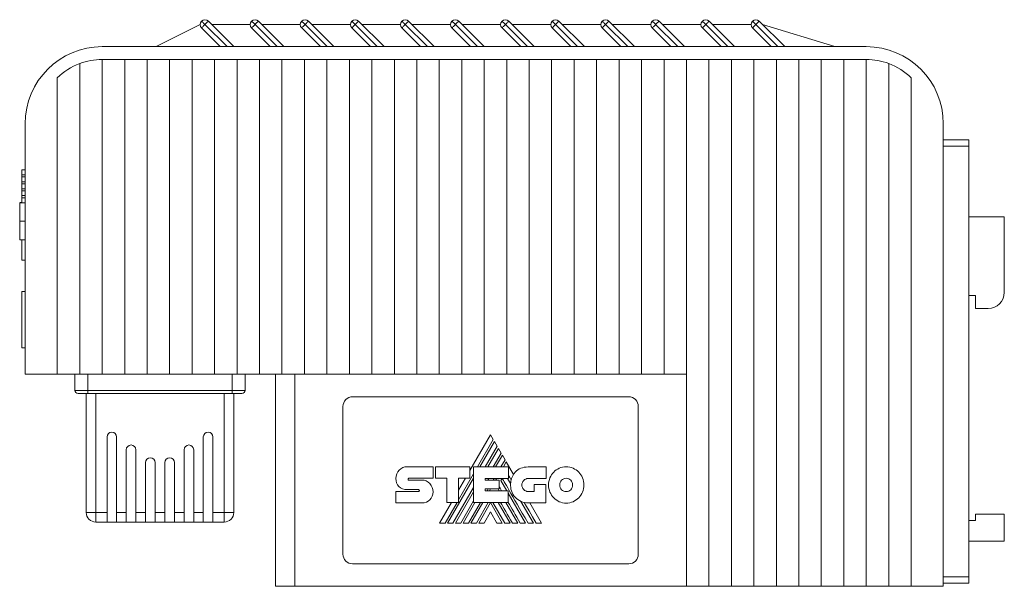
# Model space of a CAD drawing. Header units: millimetres. Extents: x 41 to 541, y 17 to 392.
# Tile 1 of 5: x 41 to 194, y 197 to 285. Entities that reach past the tile are written whole.
import ezdxf

# ---------------------------------------------------------------- set-up
doc = ezdxf.new("R2010")
doc.units = ezdxf.units.MM
doc.linetypes.add('PHANTOM', pattern=[12.7, 6.35, -1.27, 1.27, -1.27, 1.27, -1.27])
doc.layers.add('___VS___', color=7, linetype='Continuous', lineweight=15)

msp = doc.modelspace()

# ---------------------------------------------------------------- linework, layer by layer
at = {"color": 7, "linetype": 'Continuous', "lineweight": 15}
for p, q in [((62, 280.94), (68.85, 284.38)), ((71.98, 280.94), (69.07, 283.85)), ((69.6, 284.38), (73.04, 280.94)), ((70.13, 284.91), (74.1, 280.94)), ((70.66, 284.38), (76.65, 284.38)), ((79.78, 280.94), (76.87, 283.85)), ((77.4, 284.38), (80.84, 280.94)), ((77.93, 284.91), (81.9, 280.94)), ((78.46, 284.38), (84.45, 284.38)), ((87.58, 280.94), (84.67, 283.85)), ((85.2, 284.38), (88.64, 280.94)), ((85.73, 284.91), (89.7, 280.94)), ((86.26, 284.38), (92.25, 284.38)), ((95.38, 280.94), (92.47, 283.85)), ((93, 284.38), (96.44, 280.94)), ((93.53, 284.91), (97.5, 280.94)), ((94.06, 284.38), (100.05, 284.38)), ((103.18, 280.94), (100.27, 283.85)), ((100.8, 284.38), (104.24, 280.94)), ((101.33, 284.91), (105.3, 280.94)), ((101.86, 284.38), (107.85, 284.38)), ((110.98, 280.94), (108.07, 283.85)), ((108.6, 284.38), (112.04, 280.94)), ((109.13, 284.91), (113.1, 280.94)), ((109.66, 284.38), (115.65, 284.38)), ((118.78, 280.94), (115.87, 283.85)), ((116.4, 284.38), (119.84, 280.94)), ((116.93, 284.91), (120.9, 280.94)), ((117.46, 284.38), (123.45, 284.38)), ((126.58, 280.94), (123.67, 283.85)), ((124.2, 284.38), (127.64, 280.94)), ((124.73, 284.91), (128.7, 280.94)), ((125.26, 284.38), (131.25, 284.38)), ((131.47, 283.85), (132, 284.38)), ((134.38, 280.94), (131.47, 283.85)), ((132, 284.38), (132.53, 284.91)), ((132, 284.38), (135.44, 280.94)), ((132.53, 284.91), (136.5, 280.94)), ((133.06, 284.38), (139.05, 284.38)), ((142.18, 280.94), (139.27, 283.85)), ((139.8, 284.38), (143.24, 280.94)), ((140.33, 284.91), (144.3, 280.94)), ((140.86, 284.38), (146.85, 284.38)), ((147.07, 283.85), (147.6, 284.38)), ((149.98, 280.94), (147.07, 283.85)), ((147.6, 284.38), (151.04, 280.94)), ((148.13, 284.91), (152.1, 280.94)), ((148.66, 284.38), (154.65, 284.38)), ((154.87, 284.91), (155.4, 284.38)), ((157.78, 280.94), (154.87, 283.85)), ((155.4, 284.38), (158.84, 280.94)), ((155.93, 284.91), (159.9, 280.94)), ((156.46, 284.38), (167.7, 280.94)), ((172.6, 280.94), (53.6, 280.94)), ((50.1, 278.31), (50.1, 229.94)), ((53.6, 278.94), (53.6, 229.94)), ((53.6, 278.94), (57.1, 278.94)), ((57.1, 278.94), (57.1, 229.94)), ((57.1, 278.94), (60.6, 278.94)), ((60.6, 278.94), (60.6, 229.94)), ((60.6, 278.94), (64.1, 278.94)), ((64.1, 278.94), (67.6, 278.94)), ((64.1, 278.94), (64.1, 229.94)), ((67.6, 278.94), (67.6, 229.94)), ((67.6, 278.94), (71.1, 278.94)), ((71.1, 278.94), (71.1, 229.94)), ((71.1, 278.94), (74.6, 278.94)), ((74.6, 278.94), (74.6, 229.94)), ((74.6, 278.94), (78.1, 278.94)), ((78.1, 278.94), (78.1, 229.94)), ((78.1, 278.94), (81.6, 278.94)), ((81.6, 278.94), (81.6, 229.94)), ((81.6, 278.94), (85.1, 278.94)), ((85.1, 278.94), (85.1, 229.94)), ((85.1, 278.94), (88.6, 278.94)), ((88.6, 278.94), (88.6, 229.94)), ((88.6, 278.94), (92.1, 278.94)), ((92.1, 278.94), (92.1, 229.94)), ((92.1, 278.94), (95.6, 278.94)), ((95.6, 278.94), (95.6, 229.94)), ((95.6, 278.94), (99.1, 278.94)), ((99.1, 278.94), (99.1, 229.94)), ((99.1, 278.94), (102.6, 278.94)), ((102.6, 278.94), (102.6, 229.94)), ((102.6, 278.94), (106.1, 278.94)), ((106.1, 278.94), (106.1, 229.94)), ((106.1, 278.94), (109.6, 278.94)), ((109.6, 278.94), (109.6, 229.94)), ((109.6, 278.94), (113.1, 278.94)), ((113.1, 278.94), (113.1, 229.94)), ((113.1, 278.94), (116.6, 278.94)), ((116.6, 278.94), (116.6, 229.94)), ((116.6, 278.94), (120.1, 278.94)), ((120.1, 278.94), (120.1, 229.94)), ((120.1, 278.94), (123.6, 278.94)), ((123.6, 278.94), (123.6, 229.94)), ((123.6, 278.94), (127.1, 278.94)), ((127.1, 278.94), (127.1, 229.94)), ((127.1, 278.94), (130.6, 278.94)), ((130.6, 278.94), (130.6, 229.94)), ((130.6, 278.94), (134.1, 278.94)), ((134.1, 278.94), (134.1, 229.94)), ((134.1, 278.94), (137.6, 278.94)), ((137.6, 278.94), (137.6, 229.94)), ((137.6, 278.94), (141.1, 278.94)), ((141.1, 278.94), (141.1, 229.94)), ((141.1, 278.94), (144.6, 278.94)), ((144.6, 278.94), (144.6, 229.94)), ((144.6, 278.94), (148.1, 278.94)), ((148.1, 278.94), (151.6, 278.94)), ((148.1, 278.94), (148.1, 196.94)), ((151.6, 278.94), (155.1, 278.94)), ((151.6, 278.94), (151.6, 196.94)), ((155.1, 278.94), (155.1, 196.94)), ((155.1, 278.94), (158.6, 278.94)), ((158.6, 278.94), (158.6, 196.94)), ((158.6, 278.94), (162.1, 278.94)), ((162.1, 278.94), (162.1, 196.94)), ((162.1, 278.94), (165.6, 278.94)), ((165.6, 278.94), (165.6, 196.94)), ((165.6, 278.94), (169.1, 278.94)), ((169.1, 278.94), (172.6, 278.94)), ((169.1, 278.94), (169.1, 196.94)), ((172.6, 278.94), (172.6, 196.94)), ((176.1, 278.31), (176.1, 196.94)), ((46.6, 276.08), (46.6, 229.94)), ((179.6, 276.08), (179.6, 196.94)), ((41.6, 268.94), (41.6, 229.94)), ((184.6, 268.94), (184.6, 196.94)), ((184.6, 266.44), (188.6, 266.44)), ((188.6, 265.44), (184.6, 265.44)), ((188.6, 266.44), (188.6, 265.44)), ((188.6, 265.44), (188.6, 198.44)), ((41.09, 260.99), (41.09, 261.74)), ((41.09, 261.74), (41.6, 261.74)), ((41.09, 260.99), (41.6, 260.99)), ((41.09, 260.65), (41.09, 260.99)), ((41.09, 259.91), (41.09, 260.65)), ((41.09, 260.65), (41.6, 260.65)), ((41.09, 259.91), (41.6, 259.91)), ((41.09, 259.58), (41.09, 259.91)), ((41.09, 258.83), (41.09, 259.58)), ((41.09, 259.58), (41.6, 259.58)), ((41.09, 258.83), (41.6, 258.83)), ((41.09, 258.5), (41.09, 258.83)), ((41.09, 257.75), (41.09, 258.5)), ((41.09, 258.5), (41.6, 258.5)), ((41.09, 257.42), (41.09, 257.75)), ((41.09, 257.75), (41.6, 257.75)), ((40.75, 256.66), (41.09, 256.66)), ((40.75, 256.66), (41.09, 256.66)), ((40.75, 256.63), (41.6, 256.63)), ((40.75, 256.63), (41.09, 256.63)), ((41.09, 257.42), (41.6, 257.42)), ((41.09, 256.63), (41.09, 257.42)), ((40.75, 253.76), (41.6, 253.76)), ((194.1, 254.44), (188.6, 254.44)), ((194.1, 254.44), (194.1, 242.69)), ((40.75, 250.88), (41.6, 250.88)), ((41.09, 247.7), (41.09, 250.88)), ((41.09, 247.7), (41.6, 247.7)), ((41.1, 242.84), (41.6, 242.84)), ((41.1, 234.04), (41.1, 242.84)), ((189.6, 242.19), (188.6, 242.19)), ((189.6, 240.19), (189.6, 242.19)), ((191.6, 240.19), (189.6, 240.19)), ((41.1, 234.04), (41.6, 234.04)), ((46.6, 229.94), (41.6, 229.94)), ((50.1, 229.94), (46.6, 229.94)), ((49.35, 227.44), (49.35, 229.94)), ((53.6, 229.94), (50.1, 229.94)), ((51.35, 227.44), (51.35, 229.94)), ((57.1, 229.94), (53.6, 229.94)), ((60.6, 229.94), (57.1, 229.94)), ((64.1, 229.94), (60.6, 229.94)), ((67.6, 229.94), (64.1, 229.94)), ((71.1, 229.94), (67.6, 229.94)), ((74.6, 229.94), (71.1, 229.94)), ((73.85, 227.44), (73.85, 229.94)), ((78.1, 229.94), (74.6, 229.94)), ((75.85, 227.44), (75.85, 229.94)), ((81.6, 229.94), (78.1, 229.94)), ((80.6, 196.94), (80.6, 229.94)), ((85.1, 229.94), (81.6, 229.94)), ((83.6, 229.94), (83.6, 196.94)), ((88.6, 229.94), (85.1, 229.94)), ((92.1, 229.94), (88.6, 229.94)), ((95.6, 229.94), (92.1, 229.94)), ((99.1, 229.94), (95.6, 229.94)), ((102.6, 229.94), (99.1, 229.94)), ((106.1, 229.94), (102.6, 229.94)), ((109.6, 229.94), (106.1, 229.94)), ((113.1, 229.94), (109.6, 229.94)), ((116.6, 229.94), (113.1, 229.94)), ((120.1, 229.94), (116.6, 229.94)), ((123.6, 229.94), (120.1, 229.94)), ((127.1, 229.94), (123.6, 229.94)), ((130.6, 229.94), (127.1, 229.94)), ((134.1, 229.94), (130.6, 229.94)), ((137.6, 229.94), (134.1, 229.94)), ((141.1, 229.94), (137.6, 229.94)), ((144.6, 229.94), (141.1, 229.94)), ((144.6, 229.94), (144.6, 196.94)), ((49.35, 227.44), (51.35, 227.44)), ((51.35, 226.94), (51.35, 227.44)), ((51.35, 227.44), (73.85, 227.44)), ((73.85, 226.94), (73.85, 227.44)), ((73.85, 227.44), (75.85, 227.44)), ((51.35, 226.94), (49.85, 226.94)), ((51.1, 208.44), (51.1, 226.94)), ((73.85, 226.94), (51.35, 226.94)), ((75.35, 226.94), (73.85, 226.94)), ((74.1, 226.94), (74.1, 208.44)), ((135.6, 226.44), (92.6, 226.44)), ((91.1, 224.94), (91.1, 201.94)), ((137.1, 201.94), (137.1, 224.94)), ((54.35, 208.44), (54.35, 220.19)), ((55.85, 220.19), (55.85, 208.44)), ((69.35, 220.19), (69.35, 208.44)), ((70.85, 208.44), (70.85, 220.19)), ((114.09, 220.52), (110.88, 214.97)), ((112.05, 215.53), (114.51, 219.79)), ((114.7, 219.46), (112.43, 215.53)), ((114.51, 219.79), (114.09, 220.52)), ((115.12, 218.74), (114.7, 219.46)), ((57.35, 208.44), (57.35, 218.19)), ((58.85, 218.19), (58.85, 208.44)), ((66.35, 218.19), (66.35, 208.44)), ((67.85, 208.44), (67.85, 218.19)), ((113.27, 215.53), (115.12, 218.74)), ((115.31, 218.41), (113.65, 215.53)), ((115.73, 217.68), (115.31, 218.41)), ((114.49, 215.53), (115.73, 217.68)), ((115.92, 217.36), (114.86, 215.53)), ((115.71, 215.53), (116.34, 216.62)), ((116.34, 216.62), (115.92, 217.36)), ((116.53, 216.3), (116.08, 215.53)), ((117.65, 214.36), (116.53, 216.3)), ((60.35, 208.44), (60.35, 216.19)), ((61.85, 216.19), (61.85, 208.44)), ((63.35, 216.19), (63.35, 208.44)), ((64.85, 208.44), (64.85, 216.19)), ((101.1, 215.55), (105.13, 215.55)), ((105.13, 215.55), (105.13, 213.75)), ((105.53, 213.75), (105.53, 215.55)), ((105.53, 215.55), (110.88, 215.55)), ((110.88, 215.55), (110.88, 213.77)), ((111.42, 209.99), (111.42, 215.53)), ((111.42, 215.53), (116.88, 215.53)), ((116.88, 215.53), (116.88, 213.74)), ((119.94, 215.52), (122.74, 215.52)), ((122.74, 215.52), (122.74, 213.72)), ((101.34, 213.75), (105.13, 213.75)), ((101.34, 213.48), (103.39, 213.48)), ((107.27, 213.75), (105.53, 213.75)), ((107.27, 209.99), (107.27, 213.75)), ((107.39, 206.79), (111.42, 213.78)), ((109.1, 210.41), (111.42, 214.44)), ((110.88, 213.77), (109.1, 213.77)), ((109.1, 209.99), (109.1, 213.77)), ((110.18, 213.77), (109.1, 211.89)), ((113.23, 213.74), (116.88, 213.74)), ((113.23, 213.74), (113.23, 213.45)), ((113.23, 213.45), (115.41, 213.45)), ((113.66, 213.45), (113.83, 213.74)), ((114.5, 213.45), (114.67, 213.74)), ((114.88, 213.45), (115.04, 213.74)), ((115.41, 213.45), (115.41, 212.09)), ((115.71, 213.42), (115.9, 213.74)), ((115.71, 213.42), (116.64, 211.82)), ((116.74, 213.74), (117.21, 212.92)), ((122.74, 213.72), (119.94, 213.72)), ((99.34, 211.69), (102.88, 211.69)), ((102.88, 211.99), (101.11, 211.99)), ((108.22, 206.79), (111.42, 212.33)), ((108.61, 206.79), (111.42, 211.67)), ((113.23, 212.09), (115.41, 212.09)), ((113.23, 212.09), (113.23, 211.82)), ((113.23, 211.82), (116.85, 211.82)), ((113.56, 211.82), (113.72, 212.09)), ((113.94, 211.82), (114.09, 212.09)), ((115.26, 212.09), (115.42, 211.82)), ((116.85, 209.99), (116.85, 211.82)), ((119.94, 211.7), (120.9, 211.7)), ((120.9, 211.7), (120.9, 212.77)), ((120.9, 212.77), (122.68, 212.77)), ((122.68, 212.77), (122.68, 209.91)), ((109.43, 206.79), (111.42, 210.23)), ((116.85, 211.44), (119.55, 206.79)), ((118.81, 210.16), (120.76, 206.79)), ((103.39, 209.92), (99.34, 209.92)), ((108, 209.99), (106.15, 206.79)), ((107.01, 206.79), (108.86, 209.99)), ((107.27, 209.99), (109.1, 209.99)), ((109.81, 206.79), (111.66, 209.99)), ((110.65, 206.79), (112.5, 209.99)), ((111.03, 206.79), (112.88, 209.99)), ((111.42, 209.99), (116.85, 209.99)), ((111.87, 206.79), (113.72, 209.99)), ((112.25, 206.79), (114.08, 209.97)), ((115.91, 206.79), (114.08, 209.97)), ((116.29, 206.79), (114.43, 209.99)), ((115.26, 209.99), (117.12, 206.79)), ((116.47, 209.99), (118.33, 206.79)), ((122.68, 209.91), (119.95, 209.91)), ((122.02, 206.79), (120.22, 209.91)), ((52.6, 208.44), (51.1, 208.44)), ((52.6, 208.44), (54.35, 208.44)), ((52.6, 208.44), (52.6, 206.94)), ((54.35, 208.44), (54.35, 206.94)), ((55.85, 208.44), (57.35, 208.44)), ((55.85, 206.94), (55.85, 208.44)), ((57.35, 208.44), (57.35, 206.94)), ((58.85, 208.44), (60.35, 208.44)), ((58.85, 206.94), (58.85, 208.44)), ((60.35, 208.44), (60.35, 206.94)), ((61.85, 208.44), (63.35, 208.44)), ((61.85, 206.94), (61.85, 208.44)), ((63.35, 208.44), (63.35, 206.94)), ((64.85, 208.44), (66.35, 208.44)), ((64.85, 206.94), (64.85, 208.44)), ((66.35, 208.44), (66.35, 206.94)), ((67.85, 208.44), (69.35, 208.44)), ((67.85, 206.94), (67.85, 208.44)), ((69.35, 208.44), (69.35, 206.94)), ((70.85, 206.94), (70.85, 208.44)), ((70.85, 208.44), (72.6, 208.44)), ((72.6, 206.94), (72.6, 208.44)), ((74.1, 208.44), (72.6, 208.44)), ((114.08, 208.52), (113.07, 206.79)), ((114.08, 208.52), (115.07, 206.79)), ((189.6, 207.19), (188.6, 207.19)), ((189.6, 208.19), (189.6, 207.19)), ((194.1, 208.19), (189.6, 208.19)), ((194.1, 208.19), (194.1, 203.99)), ((54.35, 206.94), (52.6, 206.94)), ((55.85, 206.94), (54.35, 206.94)), ((57.35, 206.94), (55.85, 206.94)), ((58.85, 206.94), (57.35, 206.94)), ((60.35, 206.94), (58.85, 206.94)), ((61.85, 206.94), (60.35, 206.94)), ((63.35, 206.94), (61.85, 206.94)), ((63.35, 206.94), (64.85, 206.94)), ((66.35, 206.94), (64.85, 206.94)), ((66.35, 206.94), (67.85, 206.94)), ((69.35, 206.94), (67.85, 206.94)), ((69.35, 206.94), (70.85, 206.94)), ((72.6, 206.94), (70.85, 206.94)), ((194.1, 203.99), (188.6, 203.99)), ((92.6, 200.44), (135.6, 200.44)), ((184.6, 198.44), (188.6, 198.44)), ((188.6, 198.44), (188.6, 197.44)), ((83.6, 196.94), (80.6, 196.94)), ((144.6, 196.94), (83.6, 196.94)), ((148.1, 196.94), (144.6, 196.94)), ((151.6, 196.94), (148.1, 196.94)), ((155.1, 196.94), (151.6, 196.94)), ((158.6, 196.94), (155.1, 196.94)), ((162.1, 196.94), (158.6, 196.94)), ((165.6, 196.94), (162.1, 196.94)), ((169.1, 196.94), (165.6, 196.94)), ((172.6, 196.94), (169.1, 196.94)), ((176.1, 196.94), (172.6, 196.94)), ((176.1, 196.94), (179.6, 196.94)), ((179.6, 196.94), (184.6, 196.94)), ((188.6, 197.44), (184.6, 197.44))]:
    msp.add_line(p, q, dxfattribs=at)
at = {"color": 8, "linetype": 'Continuous', "lineweight": 15}
for p, q in [((52.6, 226.94), (52.6, 208.44)), ((72.6, 208.44), (72.6, 226.94))]:
    msp.add_line(p, q, dxfattribs=at)
at = {"color": 7, "linetype": 'Continuous', "lineweight": 15, "flags": 128}
for points in [[(69.07, 284.91), (69.08, 284.9), (69.11, 284.87), (69.16, 284.82), (69.22, 284.76), (69.31, 284.68), (69.4, 284.59), (69.5, 284.49), (69.6, 284.38)], [(69.07, 283.85), (69.08, 283.86), (69.11, 283.89), (69.16, 283.94), (69.22, 284.01), (69.31, 284.09), (69.4, 284.18), (69.5, 284.28), (69.6, 284.38)], [(69.6, 284.38), (69.7, 284.49), (69.8, 284.59), (69.89, 284.68), (69.97, 284.76), (70.04, 284.82), (70.09, 284.87), (70.12, 284.9), (70.13, 284.91)], [(76.87, 284.91), (76.88, 284.9), (76.91, 284.87), (76.96, 284.82), (77.02, 284.76), (77.11, 284.68), (77.2, 284.59), (77.3, 284.49), (77.4, 284.38)], [(76.87, 283.85), (76.88, 283.86), (76.91, 283.89), (76.96, 283.94), (77.02, 284.01), (77.11, 284.09), (77.2, 284.18), (77.3, 284.28), (77.4, 284.38)], [(77.4, 284.38), (77.5, 284.49), (77.6, 284.59), (77.69, 284.68), (77.77, 284.76), (77.84, 284.82), (77.89, 284.87), (77.92, 284.9), (77.93, 284.91)], [(84.67, 284.91), (84.68, 284.9), (84.71, 284.87), (84.76, 284.82), (84.82, 284.76), (84.91, 284.68), (85, 284.59), (85.1, 284.49), (85.2, 284.38)], [(84.67, 283.85), (84.68, 283.86), (84.71, 283.89), (84.76, 283.94), (84.82, 284.01), (84.91, 284.09), (85, 284.18), (85.1, 284.28), (85.2, 284.38)], [(85.2, 284.38), (85.3, 284.49), (85.4, 284.59), (85.49, 284.68), (85.57, 284.76), (85.64, 284.82), (85.69, 284.87), (85.72, 284.9), (85.73, 284.91)], [(92.47, 284.91), (92.48, 284.9), (92.51, 284.87), (92.56, 284.82), (92.62, 284.76), (92.71, 284.68), (92.8, 284.59), (92.9, 284.49), (93, 284.38)], [(92.47, 283.85), (92.48, 283.86), (92.51, 283.89), (92.56, 283.94), (92.62, 284.01), (92.71, 284.09), (92.8, 284.18), (92.9, 284.28), (93, 284.38)], [(93, 284.38), (93.1, 284.49), (93.2, 284.59), (93.29, 284.68), (93.37, 284.76), (93.44, 284.82), (93.49, 284.87), (93.52, 284.9), (93.53, 284.91)], [(100.27, 284.91), (100.28, 284.9), (100.31, 284.87), (100.36, 284.82), (100.42, 284.76), (100.51, 284.68), (100.6, 284.59), (100.7, 284.49), (100.8, 284.38)], [(100.27, 283.85), (100.28, 283.86), (100.31, 283.89), (100.36, 283.94), (100.42, 284.01), (100.51, 284.09), (100.6, 284.18), (100.7, 284.28), (100.8, 284.38)], [(100.8, 284.38), (100.9, 284.49), (101, 284.59), (101.09, 284.68), (101.17, 284.76), (101.24, 284.82), (101.29, 284.87), (101.32, 284.9), (101.33, 284.91)], [(108.07, 284.91), (108.08, 284.9), (108.11, 284.87), (108.16, 284.82), (108.22, 284.76), (108.31, 284.68), (108.4, 284.59), (108.5, 284.49), (108.6, 284.38)], [(108.07, 283.85), (108.08, 283.86), (108.11, 283.89), (108.16, 283.94), (108.22, 284.01), (108.31, 284.09), (108.4, 284.18), (108.5, 284.28), (108.6, 284.38)], [(108.6, 284.38), (108.7, 284.49), (108.8, 284.59), (108.89, 284.68), (108.97, 284.76), (109.04, 284.82), (109.09, 284.87), (109.12, 284.9), (109.13, 284.91)], [(115.87, 284.91), (115.88, 284.9), (115.91, 284.87), (115.96, 284.82), (116.02, 284.76), (116.11, 284.68), (116.2, 284.59), (116.3, 284.49), (116.4, 284.38)], [(115.87, 283.85), (115.88, 283.86), (115.91, 283.89), (115.96, 283.94), (116.02, 284.01), (116.11, 284.09), (116.2, 284.18), (116.3, 284.28), (116.4, 284.38)], [(116.4, 284.38), (116.5, 284.49), (116.6, 284.59), (116.69, 284.68), (116.77, 284.76), (116.84, 284.82), (116.89, 284.87), (116.92, 284.9), (116.93, 284.91)], [(123.67, 284.91), (123.68, 284.9), (123.71, 284.87), (123.76, 284.82), (123.82, 284.76), (123.91, 284.68), (124, 284.59), (124.1, 284.49), (124.2, 284.38)], [(123.67, 283.85), (123.68, 283.86), (123.71, 283.89), (123.76, 283.94), (123.82, 284.01), (123.91, 284.09), (124, 284.18), (124.1, 284.28), (124.2, 284.38)], [(124.2, 284.38), (124.3, 284.49), (124.4, 284.59), (124.49, 284.68), (124.57, 284.76), (124.64, 284.82), (124.69, 284.87), (124.72, 284.9), (124.73, 284.91)], [(131.47, 284.91), (131.48, 284.9), (131.51, 284.87), (131.56, 284.82), (131.62, 284.76), (131.71, 284.68), (131.8, 284.59), (131.9, 284.49), (132, 284.38)], [(139.27, 284.91), (139.28, 284.9), (139.31, 284.87), (139.36, 284.82), (139.42, 284.76), (139.51, 284.68), (139.6, 284.59), (139.7, 284.49), (139.8, 284.38)], [(139.27, 283.85), (139.28, 283.86), (139.31, 283.89), (139.36, 283.94), (139.42, 284.01), (139.51, 284.09), (139.6, 284.18), (139.7, 284.28), (139.8, 284.38)], [(139.8, 284.38), (139.9, 284.49), (140, 284.59), (140.09, 284.68), (140.17, 284.76), (140.24, 284.82), (140.29, 284.87), (140.32, 284.9), (140.33, 284.91)], [(147.07, 284.91), (147.08, 284.9), (147.11, 284.87), (147.16, 284.82), (147.22, 284.76), (147.31, 284.68), (147.4, 284.59), (147.5, 284.49), (147.6, 284.38)], [(147.6, 284.38), (147.7, 284.49), (147.8, 284.59), (147.89, 284.68), (147.97, 284.76), (148.04, 284.82), (148.09, 284.87), (148.12, 284.9), (148.13, 284.91)], [(154.87, 283.85), (154.88, 283.86), (154.91, 283.89), (154.96, 283.94), (155.02, 284.01), (155.11, 284.09), (155.2, 284.18), (155.3, 284.28), (155.4, 284.38)], [(155.4, 284.38), (155.5, 284.49), (155.6, 284.59), (155.69, 284.68), (155.77, 284.76), (155.84, 284.82), (155.89, 284.87), (155.92, 284.9), (155.93, 284.91)], [(121.17, 206.79), (120.6, 207.77), (120.08, 208.68), (119.69, 209.35), (119.32, 209.98)]]:
    msp.add_lwpolyline(points, dxfattribs=at)
at = {"color": 7, "linetype": 'Continuous', "lineweight": 15}
for centre, radius, start, end in [((69.6, 284.38), 0.75, 135, 225), ((69.6, 284.38), 0.75, 45, 135), ((77.4, 284.38), 0.75, 135, 225), ((77.4, 284.38), 0.75, 45, 135), ((85.2, 284.38), 0.75, 135, 225), ((85.2, 284.38), 0.75, 45, 135), ((93, 284.38), 0.75, 135, 225), ((93, 284.38), 0.75, 45, 135), ((100.8, 284.38), 0.75, 135, 225), ((100.8, 284.38), 0.75, 45, 135), ((108.6, 284.38), 0.75, 135, 225), ((108.6, 284.38), 0.75, 45, 135), ((116.4, 284.38), 0.75, 135, 225), ((116.4, 284.38), 0.75, 45, 135), ((124.2, 284.38), 0.75, 135, 225), ((124.2, 284.38), 0.75, 45, 135), ((132, 284.38), 0.75, 135, 225), ((132, 284.38), 0.75, 45, 135), ((139.8, 284.38), 0.75, 135, 225), ((139.8, 284.38), 0.75, 45, 135), ((147.6, 284.38), 0.75, 135, 225), ((147.6, 284.38), 0.75, 45, 135), ((155.4, 284.38), 0.75, 135, 225), ((155.4, 284.38), 0.75, 45, 135), ((53.6, 268.94), 12, 90, 180), ((172.6, 268.94), 12, 0, 90), ((53.6, 268.94), 10, 110.4873, 134.427), ((53.6, 268.94), 10, 90, 110.4873), ((172.6, 268.94), 10, 69.5127, 90), ((172.6, 268.94), 10, 45.573, 69.5127), ((191.6, 242.69), 2.5, 270, 0), ((49.85, 227.44), 0.5, 180, 270), ((75.35, 227.44), 0.5, 270, 0), ((92.6, 224.94), 1.5, 90, 180), ((135.6, 224.94), 1.5, 0, 90), ((55.1, 220.19), 0.75, 90, 180), ((55.1, 220.19), 0.75, 0, 90), ((70.1, 220.19), 0.75, 90, 180), ((70.1, 220.19), 0.75, 0, 90), ((58.1, 218.19), 0.75, 90, 180), ((58.1, 218.19), 0.75, 0, 90), ((67.1, 218.19), 0.75, 90, 180), ((67.1, 218.19), 0.75, 0, 90), ((61.1, 216.19), 0.75, 90, 180), ((61.1, 216.19), 0.75, 0, 90), ((64.1, 216.19), 0.75, 90, 180), ((64.1, 216.19), 0.75, 0, 90), ((120.27, 212.79), 3.06, 149.0381, 166.8386), ((119.95, 212.66), 2.75, 174.6401, 270), ((52.6, 208.44), 1.5, 180, 270), ((72.6, 208.44), 1.5, 270, 0), ((92.6, 201.94), 1.5, 180, 270), ((135.6, 201.94), 1.5, 270, 0)]:
    msp.add_arc(centre, radius, start, end, dxfattribs=at)
for points in [[(40.75, 256.63), (40.75, 256.63), (40.75, 255.34), (40.75, 253.76)], [(40.75, 253.76), (40.75, 252.17), (40.75, 250.88), (40.75, 250.88)], [(99.34, 213.74), (99.34, 214.24), (99.54, 214.69), (99.85, 215.02)], [(99.85, 215.02), (100.17, 215.35), (100.62, 215.55), (101.1, 215.55)], [(117.65, 214.36), (117.74, 214.5), (117.84, 214.64), (117.96, 214.76)], [(117.96, 214.76), (118.42, 215.23), (119.08, 215.52), (119.94, 215.52)], [(123.12, 212.71), (123.12, 213.49), (123.43, 214.2), (123.92, 214.71)], [(123.92, 214.71), (124.42, 215.22), (125.11, 215.54), (125.86, 215.54)], [(125.86, 215.54), (126.62, 215.54), (127.31, 215.22), (127.81, 214.71)], [(127.81, 214.71), (128.31, 214.2), (128.61, 213.49), (128.61, 212.71)], [(99.8, 212.49), (99.51, 212.78), (99.33, 213.2), (99.34, 213.74)], [(101.27, 213.72), (101.24, 213.69), (101.23, 213.64), (101.23, 213.6)], [(101.23, 213.6), (101.23, 213.57), (101.24, 213.53), (101.26, 213.51)], [(101.26, 213.51), (101.28, 213.49), (101.31, 213.48), (101.34, 213.48)], [(101.34, 213.75), (101.31, 213.75), (101.28, 213.74), (101.27, 213.72)], [(103.39, 213.48), (103.87, 213.48), (104.31, 213.27), (104.63, 212.93)], [(119.93, 206.79), (117.36, 211.21), (116.02, 213.53), (115.91, 213.74)], [(117.29, 213.48), (117.13, 213.76), (116.99, 213.99), (116.88, 214.18)], [(117.21, 212.92), (117.22, 213.11), (117.25, 213.3), (117.29, 213.48)], [(119.25, 213.42), (119.07, 213.24), (118.96, 212.99), (118.96, 212.71)], [(119.94, 213.72), (119.67, 213.72), (119.42, 213.6), (119.25, 213.42)], [(125.16, 213.45), (124.98, 213.26), (124.87, 213), (124.87, 212.71)], [(125.86, 213.75), (125.59, 213.75), (125.34, 213.63), (125.16, 213.45)], [(126.57, 213.44), (126.39, 213.63), (126.14, 213.75), (125.86, 213.75)], [(126.87, 212.71), (126.87, 213), (126.76, 213.26), (126.57, 213.44)], [(101.11, 211.99), (100.6, 212.01), (100.13, 212.17), (99.8, 212.49)], [(102.96, 211.95), (102.94, 211.98), (102.91, 211.99), (102.88, 211.99)], [(102.88, 211.69), (102.91, 211.69), (102.94, 211.71), (102.96, 211.73)], [(103, 211.83), (103, 211.87), (102.99, 211.92), (102.96, 211.95)], [(102.96, 211.73), (102.99, 211.76), (103, 211.79), (103, 211.83)], [(104.63, 212.93), (104.95, 212.59), (105.15, 212.13), (105.15, 211.63)], [(105.15, 211.63), (105.15, 211.14), (104.96, 210.72), (104.65, 210.41)], [(115.8, 211.82), (115.63, 212.12), (115.5, 212.35), (115.41, 212.51)], [(118.96, 212.71), (118.96, 212.43), (119.07, 212.18), (119.25, 211.99)], [(119.25, 211.99), (119.42, 211.81), (119.67, 211.7), (119.94, 211.7)], [(123.92, 210.72), (123.43, 211.23), (123.12, 211.93), (123.12, 212.71)], [(124.87, 212.71), (124.87, 212.43), (124.98, 212.17), (125.16, 211.98)], [(125.16, 211.98), (125.34, 211.79), (125.59, 211.68), (125.86, 211.68)], [(125.86, 211.68), (126.14, 211.68), (126.39, 211.79), (126.57, 211.98)], [(126.57, 211.98), (126.76, 212.17), (126.87, 212.43), (126.87, 212.71)], [(128.61, 212.71), (128.61, 211.93), (128.31, 211.23), (127.81, 210.72)], [(104.65, 210.41), (104.33, 210.1), (103.88, 209.92), (103.39, 209.92)], [(125.86, 209.89), (125.11, 209.89), (124.42, 210.21), (123.92, 210.72)], [(127.81, 210.72), (127.31, 210.21), (126.62, 209.89), (125.86, 209.89)], [(117.5, 206.79), (116.72, 208.14), (116.1, 209.2), (115.64, 209.99)], [(118.71, 206.79), (117.97, 208.06), (117.35, 209.13), (116.85, 210)]]:
    msp.add_open_spline(points, degree=3, dxfattribs=at)
at = {"layer": '___VS___', "linetype": 'PHANTOM'}
for p, q in [((99.34, 211.69), (99.34, 209.92)), ((106.15, 206.79), (107.01, 206.79)), ((107.39, 206.79), (108.22, 206.79)), ((108.61, 206.79), (109.43, 206.79)), ((109.81, 206.79), (110.65, 206.79)), ((111.03, 206.79), (111.87, 206.79)), ((112.25, 206.79), (113.07, 206.79)), ((115.07, 206.79), (115.91, 206.79)), ((116.29, 206.79), (117.12, 206.79)), ((117.5, 206.79), (118.33, 206.79)), ((118.71, 206.79), (119.55, 206.79)), ((119.93, 206.79), (120.76, 206.79)), ((121.17, 206.79), (122.02, 206.79))]:
    msp.add_line(p, q, dxfattribs=at)

doc.saveas('drawing.dxf')
